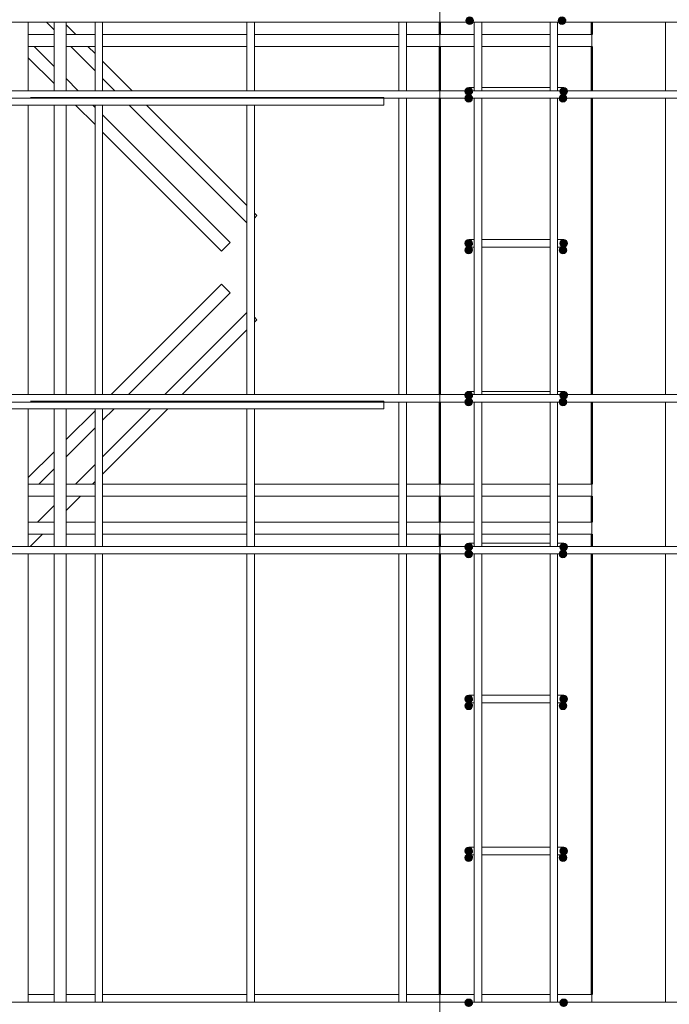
# Model space of a CAD drawing. Header units: millimetres. Extents: x -17543 to 38371, y 19974 to 27996.
# Tile 23 of 109: x -3885 to -3029, y 23555 to 24851. Entities that reach past the tile are written whole.
import ezdxf

# ---------------------------------------------------------------- set-up
doc = ezdxf.new("R2010")
doc.units = ezdxf.units.MM
doc.linetypes.add('ADSK_Линия сетки', pattern=[750, 600, -75, 0, -75])
for name, color, linetype, lineweight in [('A-____-____-DIMS', 211, 'Continuous', 9), ('A-____-____-DIMS-30', 211, 'Continuous', 9), ('A-WALL-____-MCUT', 113, 'Continuous', 50), ('S-GRID-____-OTLN', 1, 'Continuous', 9), ('S-RBAR-____-MCUT', 171, 'Continuous', 20), ('S-RBAR-____-OTLN', 171, 'Continuous', 100)]:
    doc.layers.add(name, color=color, linetype=linetype, lineweight=lineweight)
doc.styles.add('GOST Common_I_1', font='GOST Common Italic.ttf', dxfattribs={"width": 0.8, "height": 75})
doc.dimstyles.new('ADSK_Округление_5мм__Узкий_', dxfattribs={"dimscale": 304.8, "dimtxt": 0.247469, "dimasz": 0.177165, "dimexe": 0.147638, "dimexo": 0.000322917, "dimgap": 0.03937, "dimtad": 1, "dimdec": 0, "dimlfac": 304.8, "dimrnd": 5, "dimdsep": 46, "dimtxsty": 'GOST Common_I_1', "dimblk1": 'OBLIQUE', "dimblk2": 'OBLIQUE', "dimsah": 1, "dimcen": 0.09, "dimdle": 0.147638, "dimazin": 0, "dimtfac": 1, "dimtdec": 4, "dimtix": 1, "dimtmove": 0, "dimatfit": 3, "dimfxl": 1, "dimtvp": 1, "dimtfill": 1, "dimtolj": 1, "dimtzin": 0, "dimlwd": 20, "dimlwe": 20, "dimarcsym": 2})

# ---------------------------------------------------------------- blocks, each defined once
blk = doc.blocks.new('DIMBLOCK146-КЖ1_Р_ВЭ8_Армирование_2')
at = {"layer": 'A-____-____-DIMS-30', "lineweight": 20}
for p, q in [((-3931.4, 25209.2), (-3931.4, 25254.2)), ((-3131.4, 25209.2), (-3131.4, 25254.2)), ((-3976.4, 25209.2), (-3086.4, 25209.2)), ((-3931.4, 25209.2), (-3931.4, 24830)), ((-3131.4, 25209.2), (-3131.4, 24930))]:
    blk.add_line(p, q, dxfattribs=at)
at = {"layer": 'A-____-____-DIMS-30', "lineweight": 40}
for p, q in [((-3931.4, 25209.2), (-3904.4, 25236.2)), ((-3131.4, 25209.2), (-3104.4, 25236.2)), ((-3931.4, 25209.2), (-3958.4, 25182.2)), ((-3131.4, 25209.2), (-3158.4, 25182.2))]:
    blk.add_line(p, q, dxfattribs=at)
at = {"layer": 'A-____-____-DIMS-30', "color": 0, "lineweight": 20, "insert": (-3594.7, 25319.2), "char_height": 75, "width": 151.88, "attachment_point": 1, "line_spacing_factor": 1.022761, "style": 'GOST Common_I_1', "bg_fill": 3, "box_fill_scale": 1.25, "bg_fill_color": 256, "bg_fill_true_color": 13158600, "bg_fill_transparency": 0}
blk.add_mtext('800', dxfattribs=at)
blk = doc.blocks.new('_Oblique')
at = {"color": 0, "linetype": 'ByBlock', "lineweight": -2}
blk.add_line((-0.5, -0.5), (0.5, 0.5), dxfattribs=at)

msp = doc.modelspace()

# ---------------------------------------------------------------- hatches: boundary and pattern name
at = {"layer": 'S-RBAR-____-MCUT'}
h = msp.add_hatch(color=256, dxfattribs=at)
edge = h.paths.add_edge_path()
edge.add_arc((-3292.22, 24850.1721), 5, 0, 360)
for points in [[(-3295.1589, 24846.1271), (-3289.2811, 24846.1271), (-3287.4647, 24851.7172), (-3292.22, 24855.1721), (-3296.9753, 24851.7172)], [(-3173.5021, 24846.1271), (-3167.6242, 24846.1271), (-3165.8079, 24851.7172), (-3170.5632, 24855.1721), (-3175.3184, 24851.7172)], [(-3293.3916, 24752.0006), (-3288.6363, 24755.4555), (-3290.4527, 24761.0457), (-3296.3305, 24761.0457), (-3298.1469, 24755.4555)], [(-3296.3305, 24743.9555), (-3290.4527, 24743.9555), (-3288.6363, 24749.5457), (-3293.3916, 24753.0006), (-3298.1469, 24749.5457)], [(-3172.3305, 24743.9555), (-3166.4527, 24743.9555), (-3164.6363, 24749.5457), (-3169.3916, 24753.0006), (-3174.1469, 24749.5457)], [(-3168.3916, 24752.0006), (-3163.6363, 24755.4555), (-3165.4527, 24761.0457), (-3171.3305, 24761.0457), (-3173.1469, 24755.4555)], [(-3293.3916, 24552.0006), (-3288.6363, 24555.4555), (-3290.4527, 24561.0457), (-3296.3305, 24561.0457), (-3298.1469, 24555.4555)], [(-3168.3916, 24552.0006), (-3163.6363, 24555.4555), (-3165.4527, 24561.0457), (-3171.3305, 24561.0457), (-3173.1469, 24555.4555)], [(-3296.3305, 24543.9555), (-3290.4527, 24543.9555), (-3288.6363, 24549.5457), (-3293.3916, 24553.0006), (-3298.1469, 24549.5457)], [(-3172.3305, 24543.9555), (-3166.4527, 24543.9555), (-3164.6363, 24549.5457), (-3169.3916, 24553.0006), (-3174.1469, 24549.5457)], [(-3293.3916, 24352.0006), (-3288.6363, 24355.4555), (-3290.4527, 24361.0457), (-3296.3305, 24361.0457), (-3298.1469, 24355.4555)], [(-3168.3916, 24352.0006), (-3163.6363, 24355.4555), (-3165.4527, 24361.0457), (-3171.3305, 24361.0457), (-3173.1469, 24355.4555)], [(-3296.3305, 24343.9555), (-3290.4527, 24343.9555), (-3288.6363, 24349.5457), (-3293.3916, 24353.0006), (-3298.1469, 24349.5457)], [(-3172.3305, 24343.9555), (-3166.4527, 24343.9555), (-3164.6363, 24349.5457), (-3169.3916, 24353.0006), (-3174.1469, 24349.5457)], [(-3293.3916, 24152.0006), (-3288.6363, 24155.4555), (-3290.4527, 24161.0457), (-3296.3305, 24161.0457), (-3298.1469, 24155.4555)], [(-3296.3305, 24143.9555), (-3290.4527, 24143.9555), (-3288.6363, 24149.5457), (-3293.3916, 24153.0006), (-3298.1469, 24149.5457)], [(-3172.3305, 24143.9555), (-3166.4527, 24143.9555), (-3164.6363, 24149.5457), (-3169.3916, 24153.0006), (-3174.1469, 24149.5457)], [(-3168.3916, 24152.0006), (-3163.6363, 24155.4555), (-3165.4527, 24161.0457), (-3171.3305, 24161.0457), (-3173.1469, 24155.4555)], [(-3293.3916, 23952.0006), (-3288.6363, 23955.4555), (-3290.4527, 23961.0457), (-3296.3305, 23961.0457), (-3298.1469, 23955.4555)], [(-3168.3916, 23952.0006), (-3163.6363, 23955.4555), (-3165.4527, 23961.0457), (-3171.3305, 23961.0457), (-3173.1469, 23955.4555)], [(-3296.3305, 23943.9555), (-3290.4527, 23943.9555), (-3288.6363, 23949.5457), (-3293.3916, 23953.0006), (-3298.1469, 23949.5457)], [(-3172.3305, 23943.9555), (-3166.4527, 23943.9555), (-3164.6363, 23949.5457), (-3169.3916, 23953.0006), (-3174.1469, 23949.5457)], [(-3293.3916, 23752.0006), (-3288.6363, 23755.4555), (-3290.4527, 23761.0457), (-3296.3305, 23761.0457), (-3298.1469, 23755.4555)], [(-3296.3305, 23743.9555), (-3290.4527, 23743.9555), (-3288.6363, 23749.5457), (-3293.3916, 23753.0006), (-3298.1469, 23749.5457)], [(-3172.3305, 23743.9555), (-3166.4527, 23743.9555), (-3164.6363, 23749.5457), (-3169.3916, 23753.0006), (-3174.1469, 23749.5457)], [(-3168.3916, 23752.0006), (-3163.6363, 23755.4555), (-3165.4527, 23761.0457), (-3171.3305, 23761.0457), (-3173.1469, 23755.4555)], [(-3293.3916, 23552.0006), (-3288.6363, 23555.4555), (-3290.4527, 23561.0457), (-3296.3305, 23561.0457), (-3298.1469, 23555.4555)], [(-3168.3916, 23552.0006), (-3163.6363, 23555.4555), (-3165.4527, 23561.0457), (-3171.3305, 23561.0457), (-3173.1469, 23555.4555)]]:
    msp.add_hatch(color=256, dxfattribs=at).paths.add_polyline_path(points)
h = msp.add_hatch(color=256, dxfattribs=at)
edge = h.paths.add_edge_path()
edge.add_arc((-3170.5632, 24850.1721), 5, 0, 360)
h = msp.add_hatch(color=256, dxfattribs=at)
edge = h.paths.add_edge_path()
edge.add_arc((-3293.3916, 24757.0006), 5, 0, 360)
h = msp.add_hatch(color=256, dxfattribs=at)
edge = h.paths.add_edge_path()
edge.add_arc((-3168.3916, 24757.0006), 5, 0, 360)
h = msp.add_hatch(color=256, dxfattribs=at)
edge = h.paths.add_edge_path()
edge.add_arc((-3293.3916, 24748.0006), 5, 0, 360)
h = msp.add_hatch(color=256, dxfattribs=at)
edge = h.paths.add_edge_path()
edge.add_arc((-3169.3916, 24748.0006), 5, 0, 360)
h = msp.add_hatch(color=256, dxfattribs=at)
edge = h.paths.add_edge_path()
edge.add_arc((-3293.3916, 24557.0006), 5, 0, 360)
h = msp.add_hatch(color=256, dxfattribs=at)
edge = h.paths.add_edge_path()
edge.add_arc((-3168.3916, 24557.0006), 5, 0, 360)
h = msp.add_hatch(color=256, dxfattribs=at)
edge = h.paths.add_edge_path()
edge.add_arc((-3293.3916, 24548.0006), 5, 0, 360)
h = msp.add_hatch(color=256, dxfattribs=at)
edge = h.paths.add_edge_path()
edge.add_arc((-3169.3916, 24548.0006), 5, 0, 360)
h = msp.add_hatch(color=256, dxfattribs=at)
edge = h.paths.add_edge_path()
edge.add_arc((-3293.3916, 24357.0006), 5, 0, 360)
h = msp.add_hatch(color=256, dxfattribs=at)
edge = h.paths.add_edge_path()
edge.add_arc((-3168.3916, 24357.0006), 5, 0, 360)
h = msp.add_hatch(color=256, dxfattribs=at)
edge = h.paths.add_edge_path()
edge.add_arc((-3293.3916, 24348.0006), 5, 0, 360)
h = msp.add_hatch(color=256, dxfattribs=at)
edge = h.paths.add_edge_path()
edge.add_arc((-3169.3916, 24348.0006), 5, 0, 360)
h = msp.add_hatch(color=256, dxfattribs=at)
edge = h.paths.add_edge_path()
edge.add_arc((-3293.3916, 24157.0006), 5, 0, 360)
h = msp.add_hatch(color=256, dxfattribs=at)
edge = h.paths.add_edge_path()
edge.add_arc((-3293.3916, 24148.0006), 5, 0, 360)
h = msp.add_hatch(color=256, dxfattribs=at)
edge = h.paths.add_edge_path()
edge.add_arc((-3169.3916, 24148.0006), 5, 0, 360)
h = msp.add_hatch(color=256, dxfattribs=at)
edge = h.paths.add_edge_path()
edge.add_arc((-3168.3916, 24157.0006), 5, 0, 360)
h = msp.add_hatch(color=256, dxfattribs=at)
edge = h.paths.add_edge_path()
edge.add_arc((-3293.3916, 23957.0006), 5, 0, 360)
h = msp.add_hatch(color=256, dxfattribs=at)
edge = h.paths.add_edge_path()
edge.add_arc((-3168.3916, 23957.0006), 5, 0, 360)
h = msp.add_hatch(color=256, dxfattribs=at)
edge = h.paths.add_edge_path()
edge.add_arc((-3293.3916, 23948.0006), 5, 0, 360)
h = msp.add_hatch(color=256, dxfattribs=at)
edge = h.paths.add_edge_path()
edge.add_arc((-3169.3916, 23948.0006), 5, 0, 360)
h = msp.add_hatch(color=256, dxfattribs=at)
edge = h.paths.add_edge_path()
edge.add_arc((-3293.3916, 23757.0006), 5, 0, 360)
h = msp.add_hatch(color=256, dxfattribs=at)
edge = h.paths.add_edge_path()
edge.add_arc((-3293.3916, 23748.0006), 5, 0, 360)
h = msp.add_hatch(color=256, dxfattribs=at)
edge = h.paths.add_edge_path()
edge.add_arc((-3169.3916, 23748.0006), 5, 0, 360)
h = msp.add_hatch(color=256, dxfattribs=at)
edge = h.paths.add_edge_path()
edge.add_arc((-3168.3916, 23757.0006), 5, 0, 360)
h = msp.add_hatch(color=256, dxfattribs=at)
edge = h.paths.add_edge_path()
edge.add_arc((-3293.3916, 23557.0006), 5, 0, 360)
h = msp.add_hatch(color=256, dxfattribs=at)
edge = h.paths.add_edge_path()
edge.add_arc((-3168.3916, 23557.0006), 5, 0, 360)

# ---------------------------------------------------------------- linework, layer by layer
at = {"layer": 'A-WALL-____-MCUT'}
for p, q in [((-3331.3916, 24848.0006), (-3331.3916, 24832.0006)), ((-3131.3916, 24832.0006), (-3131.3916, 24848.0006)), ((-3331.3916, 24816.0006), (-3331.3916, 24758.0006)), ((-3131.3916, 24758.0006), (-3131.3916, 24816.0006)), ((-3331.3916, 24748.0006), (-3331.3916, 24358.0006)), ((-3131.3916, 24358.0006), (-3131.3916, 24748.0006)), ((-3331.3916, 24348.0006), (-3331.3916, 24240.0006)), ((-3131.3916, 24240.0006), (-3131.3916, 24348.0006)), ((-3331.3916, 24224.0006), (-3331.3916, 24190.0006)), ((-3131.3916, 24190.0006), (-3131.3916, 24224.0006)), ((-3331.3916, 24174.0006), (-3331.3916, 24158.0006)), ((-3131.3916, 24158.0006), (-3131.3916, 24174.0006)), ((-3331.3916, 24148.0006), (-3331.3916, 23568.0006)), ((-3131.3916, 23568.0006), (-3131.3916, 24148.0006))]:
    msp.add_line(p, q, dxfattribs=at)
at = {"layer": 'S-GRID-____-OTLN', "linetype": 'ADSK_Линия сетки'}
msp.add_line((-3331.3916, 20788.2456), (-3331.3916, 26800), dxfattribs=at)
at = {"layer": 'S-RBAR-____-MCUT'}
for p, q in [((-3296.9753, 24851.7172), (-3295.1589, 24846.1271)), ((-3295.1589, 24846.1271), (-3289.2811, 24846.1271)), ((-3289.2811, 24846.1271), (-3287.4647, 24851.7172)), ((-3175.3184, 24851.7172), (-3173.5021, 24846.1271)), ((-3173.5021, 24846.1271), (-3167.6242, 24846.1271)), ((-3167.6242, 24846.1271), (-3165.8079, 24851.7172)), ((-3296.3305, 24761.0457), (-3298.1469, 24755.4555)), ((-3298.1469, 24755.4555), (-3293.3916, 24752.0006)), ((-3293.3916, 24753.0006), (-3298.1469, 24749.5457)), ((-3298.1469, 24749.5457), (-3296.3305, 24743.9555)), ((-3290.4527, 24761.0457), (-3296.3305, 24761.0457)), ((-3293.3916, 24752.0006), (-3288.6363, 24755.4555)), ((-3288.6363, 24749.5457), (-3293.3916, 24753.0006)), ((-3288.6363, 24755.4555), (-3290.4527, 24761.0457)), ((-3290.4527, 24743.9555), (-3288.6363, 24749.5457)), ((-3169.3916, 24753.0006), (-3174.1469, 24749.5457)), ((-3174.1469, 24749.5457), (-3172.3305, 24743.9555)), ((-3171.3305, 24761.0457), (-3173.1469, 24755.4555)), ((-3173.1469, 24755.4555), (-3168.3916, 24752.0006)), ((-3165.4527, 24761.0457), (-3171.3305, 24761.0457)), ((-3164.6363, 24749.5457), (-3169.3916, 24753.0006)), ((-3168.3916, 24752.0006), (-3163.6363, 24755.4555)), ((-3166.4527, 24743.9555), (-3164.6363, 24749.5457)), ((-3163.6363, 24755.4555), (-3165.4527, 24761.0457)), ((-3296.3305, 24743.9555), (-3290.4527, 24743.9555)), ((-3172.3305, 24743.9555), (-3166.4527, 24743.9555)), ((-3296.3305, 24561.0457), (-3298.1469, 24555.4555)), ((-3298.1469, 24555.4555), (-3293.3916, 24552.0006)), ((-3290.4527, 24561.0457), (-3296.3305, 24561.0457)), ((-3293.3916, 24552.0006), (-3288.6363, 24555.4555)), ((-3288.6363, 24555.4555), (-3290.4527, 24561.0457)), ((-3171.3305, 24561.0457), (-3173.1469, 24555.4555)), ((-3173.1469, 24555.4555), (-3168.3916, 24552.0006)), ((-3165.4527, 24561.0457), (-3171.3305, 24561.0457)), ((-3168.3916, 24552.0006), (-3163.6363, 24555.4555)), ((-3163.6363, 24555.4555), (-3165.4527, 24561.0457)), ((-3293.3916, 24553.0006), (-3298.1469, 24549.5457)), ((-3298.1469, 24549.5457), (-3296.3305, 24543.9555)), ((-3296.3305, 24543.9555), (-3290.4527, 24543.9555)), ((-3288.6363, 24549.5457), (-3293.3916, 24553.0006)), ((-3290.4527, 24543.9555), (-3288.6363, 24549.5457)), ((-3169.3916, 24553.0006), (-3174.1469, 24549.5457)), ((-3174.1469, 24549.5457), (-3172.3305, 24543.9555)), ((-3172.3305, 24543.9555), (-3166.4527, 24543.9555)), ((-3164.6363, 24549.5457), (-3169.3916, 24553.0006)), ((-3166.4527, 24543.9555), (-3164.6363, 24549.5457)), ((-3296.3305, 24361.0457), (-3298.1469, 24355.4555)), ((-3290.4527, 24361.0457), (-3296.3305, 24361.0457)), ((-3288.6363, 24355.4555), (-3290.4527, 24361.0457)), ((-3171.3305, 24361.0457), (-3173.1469, 24355.4555)), ((-3165.4527, 24361.0457), (-3171.3305, 24361.0457)), ((-3163.6363, 24355.4555), (-3165.4527, 24361.0457)), ((-3298.1469, 24355.4555), (-3293.3916, 24352.0006)), ((-3293.3916, 24353.0006), (-3298.1469, 24349.5457)), ((-3298.1469, 24349.5457), (-3296.3305, 24343.9555)), ((-3293.3916, 24352.0006), (-3288.6363, 24355.4555)), ((-3288.6363, 24349.5457), (-3293.3916, 24353.0006)), ((-3290.4527, 24343.9555), (-3288.6363, 24349.5457)), ((-3169.3916, 24353.0006), (-3174.1469, 24349.5457)), ((-3174.1469, 24349.5457), (-3172.3305, 24343.9555)), ((-3173.1469, 24355.4555), (-3168.3916, 24352.0006)), ((-3164.6363, 24349.5457), (-3169.3916, 24353.0006)), ((-3168.3916, 24352.0006), (-3163.6363, 24355.4555)), ((-3166.4527, 24343.9555), (-3164.6363, 24349.5457)), ((-3296.3305, 24343.9555), (-3290.4527, 24343.9555)), ((-3172.3305, 24343.9555), (-3166.4527, 24343.9555)), ((-3296.3305, 24161.0457), (-3298.1469, 24155.4555)), ((-3298.1469, 24155.4555), (-3293.3916, 24152.0006)), ((-3293.3916, 24153.0006), (-3298.1469, 24149.5457)), ((-3290.4527, 24161.0457), (-3296.3305, 24161.0457)), ((-3293.3916, 24152.0006), (-3288.6363, 24155.4555)), ((-3288.6363, 24149.5457), (-3293.3916, 24153.0006)), ((-3288.6363, 24155.4555), (-3290.4527, 24161.0457)), ((-3169.3916, 24153.0006), (-3174.1469, 24149.5457)), ((-3171.3305, 24161.0457), (-3173.1469, 24155.4555)), ((-3173.1469, 24155.4555), (-3168.3916, 24152.0006)), ((-3165.4527, 24161.0457), (-3171.3305, 24161.0457)), ((-3164.6363, 24149.5457), (-3169.3916, 24153.0006)), ((-3168.3916, 24152.0006), (-3163.6363, 24155.4555)), ((-3163.6363, 24155.4555), (-3165.4527, 24161.0457)), ((-3298.1469, 24149.5457), (-3296.3305, 24143.9555)), ((-3296.3305, 24143.9555), (-3290.4527, 24143.9555)), ((-3290.4527, 24143.9555), (-3288.6363, 24149.5457)), ((-3174.1469, 24149.5457), (-3172.3305, 24143.9555)), ((-3172.3305, 24143.9555), (-3166.4527, 24143.9555)), ((-3166.4527, 24143.9555), (-3164.6363, 24149.5457)), ((-3296.3305, 23961.0457), (-3298.1469, 23955.4555)), ((-3290.4527, 23961.0457), (-3296.3305, 23961.0457)), ((-3288.6363, 23955.4555), (-3290.4527, 23961.0457)), ((-3171.3305, 23961.0457), (-3173.1469, 23955.4555)), ((-3165.4527, 23961.0457), (-3171.3305, 23961.0457)), ((-3163.6363, 23955.4555), (-3165.4527, 23961.0457)), ((-3298.1469, 23955.4555), (-3293.3916, 23952.0006)), ((-3293.3916, 23953.0006), (-3298.1469, 23949.5457)), ((-3298.1469, 23949.5457), (-3296.3305, 23943.9555)), ((-3293.3916, 23952.0006), (-3288.6363, 23955.4555)), ((-3288.6363, 23949.5457), (-3293.3916, 23953.0006)), ((-3290.4527, 23943.9555), (-3288.6363, 23949.5457)), ((-3169.3916, 23953.0006), (-3174.1469, 23949.5457)), ((-3174.1469, 23949.5457), (-3172.3305, 23943.9555)), ((-3173.1469, 23955.4555), (-3168.3916, 23952.0006)), ((-3164.6363, 23949.5457), (-3169.3916, 23953.0006)), ((-3168.3916, 23952.0006), (-3163.6363, 23955.4555)), ((-3166.4527, 23943.9555), (-3164.6363, 23949.5457)), ((-3296.3305, 23943.9555), (-3290.4527, 23943.9555)), ((-3172.3305, 23943.9555), (-3166.4527, 23943.9555)), ((-3296.3305, 23761.0457), (-3298.1469, 23755.4555)), ((-3298.1469, 23755.4555), (-3293.3916, 23752.0006)), ((-3293.3916, 23753.0006), (-3298.1469, 23749.5457)), ((-3290.4527, 23761.0457), (-3296.3305, 23761.0457)), ((-3293.3916, 23752.0006), (-3288.6363, 23755.4555)), ((-3288.6363, 23749.5457), (-3293.3916, 23753.0006)), ((-3288.6363, 23755.4555), (-3290.4527, 23761.0457)), ((-3169.3916, 23753.0006), (-3174.1469, 23749.5457)), ((-3171.3305, 23761.0457), (-3173.1469, 23755.4555)), ((-3173.1469, 23755.4555), (-3168.3916, 23752.0006)), ((-3165.4527, 23761.0457), (-3171.3305, 23761.0457)), ((-3164.6363, 23749.5457), (-3169.3916, 23753.0006)), ((-3168.3916, 23752.0006), (-3163.6363, 23755.4555)), ((-3163.6363, 23755.4555), (-3165.4527, 23761.0457)), ((-3298.1469, 23749.5457), (-3296.3305, 23743.9555)), ((-3296.3305, 23743.9555), (-3290.4527, 23743.9555)), ((-3290.4527, 23743.9555), (-3288.6363, 23749.5457)), ((-3174.1469, 23749.5457), (-3172.3305, 23743.9555)), ((-3172.3305, 23743.9555), (-3166.4527, 23743.9555)), ((-3166.4527, 23743.9555), (-3164.6363, 23749.5457)), ((-3296.3305, 23561.0457), (-3298.1469, 23555.4555)), ((-3290.4527, 23561.0457), (-3296.3305, 23561.0457)), ((-3288.6363, 23555.4555), (-3290.4527, 23561.0457)), ((-3171.3305, 23561.0457), (-3173.1469, 23555.4555)), ((-3165.4527, 23561.0457), (-3171.3305, 23561.0457)), ((-3163.6363, 23555.4555), (-3165.4527, 23561.0457)), ((-3298.1469, 23555.4555), (-3293.3916, 23552.0006)), ((-3293.3916, 23552.0006), (-3288.6363, 23555.4555)), ((-3173.1469, 23555.4555), (-3168.3916, 23552.0006)), ((-3168.3916, 23552.0006), (-3163.6363, 23555.4555))]:
    msp.add_line(p, q, dxfattribs=at)
for centre in [(-3292.22, 24850.1721), (-3170.5632, 24850.1721), (-3293.3916, 24757.0006), (-3168.3916, 24757.0006), (-3293.3916, 24748.0006), (-3169.3916, 24748.0006), (-3293.3916, 24557.0006), (-3168.3916, 24557.0006), (-3293.3916, 24548.0006), (-3169.3916, 24548.0006), (-3293.3916, 24357.0006), (-3168.3916, 24357.0006), (-3293.3916, 24348.0006), (-3169.3916, 24348.0006), (-3293.3916, 24157.0006), (-3293.3916, 24148.0006), (-3169.3916, 24148.0006), (-3168.3916, 24157.0006), (-3293.3916, 23957.0006), (-3168.3916, 23957.0006), (-3293.3916, 23948.0006), (-3169.3916, 23948.0006), (-3293.3916, 23757.0006), (-3293.3916, 23748.0006), (-3169.3916, 23748.0006), (-3168.3916, 23757.0006), (-3293.3916, 23557.0006), (-3168.3916, 23557.0006)]:
    msp.add_circle(centre, 5, dxfattribs=at)
at = {"layer": 'S-RBAR-____-OTLN', "lineweight": 20}
for p, q in [((1193.6087, 24848.0006), (-6106.3913, 24848.0006)), ((-3873.3913, 24758.0006), (-3873.3913, 24848.0006)), ((-3849.2836, 24848.0006), (-3839.3913, 24838.1083)), ((-3839.3913, 24758.0006), (-3839.3913, 24848.0006)), ((-3823.3913, 24758.0006), (-3823.3913, 24848.0006)), ((-3823.3913, 24844.7357), (-3810.6562, 24832.0006)), ((-3785.3913, 24758.0006), (-3785.3913, 24848.0006)), ((-3775.3913, 24758.0006), (-3775.3913, 24848.0006)), ((-3585.3913, 24758.0006), (-3585.3913, 24848.0006)), ((-3575.3913, 24758.0006), (-3575.3913, 24848.0006)), ((-3385.3913, 24758.0006), (-3385.3913, 24848.0006)), ((-3375.3913, 24758.0006), (-3375.3913, 24848.0006)), ((-3286.3913, 24758.0006), (-3286.3913, 24848.0006)), ((-3276.3913, 24758.0006), (-3276.3913, 24848.0006)), ((-3186.3913, 24758.0006), (-3186.3913, 24848.0006)), ((-3176.3913, 24758.0006), (-3176.3913, 24848.0006)), ((-3034.3913, 24758.0006), (-3034.3913, 24848.0006)), ((-3839.3913, 24832.0006), (-3873.3913, 24832.0006)), ((-3785.3913, 24832.0006), (-3823.3913, 24832.0006)), ((-3585.3913, 24832.0006), (-3775.3913, 24832.0006)), ((-3385.3913, 24832.0006), (-3575.3913, 24832.0006)), ((-3286.3913, 24832.0006), (-3375.3913, 24832.0006)), ((-3186.3913, 24832.0006), (-3276.3913, 24832.0006)), ((-3131.3913, 24832.0006), (-3176.3913, 24832.0006)), ((-3131.3913, 24832.0006), (-3131.3913, 24816.0006)), ((-3839.3913, 24816.0006), (-3873.3913, 24816.0006)), ((-3865.3669, 24816.0006), (-3839.3913, 24790.025)), ((-3785.3913, 24816.0006), (-3823.3913, 24816.0006)), ((-3817.2836, 24816.0006), (-3785.3913, 24784.1083)), ((-3794.6562, 24816.0006), (-3785.3913, 24806.7357)), ((-3585.3913, 24816.0006), (-3775.3913, 24816.0006)), ((-3385.3913, 24816.0006), (-3575.3913, 24816.0006)), ((-3286.3913, 24816.0006), (-3375.3913, 24816.0006)), ((-3186.3913, 24816.0006), (-3276.3913, 24816.0006)), ((-3131.3913, 24816.0006), (-3176.3913, 24816.0006)), ((-3873.3913, 24801.3976), (-3839.3913, 24767.3976)), ((-3775.3913, 24796.7357), (-3736.6562, 24758.0006)), ((-3823.3913, 24774.025), (-3807.3669, 24758.0006)), ((-3775.3913, 24774.1083), (-3759.2836, 24758.0006)), ((-3293.3916, 24762.0006), (-3286.5805, 24762.0006)), ((-3276.4735, 24762.0006), (-3263.3916, 24762.0006)), ((-3263.3916, 24762.0006), (-3198.3916, 24762.0006)), ((-3198.3916, 24762.0006), (-3186.2942, 24762.0006)), ((-3176.2816, 24762.0006), (-3168.3916, 24762.0006)), ((-846.3913, 24758.0006), (-3911.3913, 24758.0006)), ((-846.3913, 24748.0006), (-3911.3913, 24748.0006)), ((-3900.3913, 24739.0006), (-3870.3913, 24739.0006)), ((-3873.3913, 24358.0006), (-3873.3913, 24739.0006)), ((-3405.3913, 24749.0006), (-3870.3913, 24749.0006)), ((-3405.3913, 24739.0006), (-3870.3913, 24739.0006)), ((-3839.3913, 24358.0006), (-3839.3913, 24739.0006)), ((-3823.3913, 24358.0006), (-3823.3913, 24739.0006)), ((-3810.9943, 24739.0006), (-3785.3913, 24713.3976)), ((-3788.3669, 24739.0006), (-3785.3913, 24736.025)), ((-3785.3913, 24358.0006), (-3785.3913, 24739.0006)), ((-3775.3913, 24358.0006), (-3775.3913, 24739.0006)), ((-3740.2836, 24739.0006), (-3585.3913, 24584.1083)), ((-3717.6562, 24739.0006), (-3585.3913, 24606.7357)), ((-3585.3913, 24358.0006), (-3585.3913, 24739.0006)), ((-3575.3913, 24358.0006), (-3575.3913, 24739.0006)), ((-3405.3913, 24749.0006), (-3405.3913, 24739.0006)), ((-3385.3913, 24358.0006), (-3385.3913, 24748.0006)), ((-3375.3913, 24358.0006), (-3375.3913, 24748.0006)), ((-3286.3913, 24358.0006), (-3286.3913, 24748.0006)), ((-3276.3913, 24358.0006), (-3276.3913, 24748.0006)), ((-3186.3913, 24358.0006), (-3186.3913, 24748.0006)), ((-3176.3913, 24358.0006), (-3176.3913, 24748.0006)), ((-3034.3913, 24358.0006), (-3034.3913, 24748.0006)), ((-3775.3913, 24726.025), (-3607.5364, 24558.1701)), ((-3775.3913, 24703.3976), (-3618.8501, 24546.8564)), ((-3575.3913, 24596.7357), (-3572.181, 24593.5254)), ((-3575.3913, 24590.3152), (-3572.181, 24593.5254)), ((-3618.8501, 24546.8564), (-3607.5364, 24558.1701)), ((-3293.3916, 24562.0006), (-3286.5805, 24562.0006)), ((-3276.4735, 24562.0006), (-3263.3916, 24562.0006)), ((-3263.3916, 24562.0006), (-3198.3916, 24562.0006)), ((-3198.3916, 24562.0006), (-3186.2942, 24562.0006)), ((-3176.2816, 24562.0006), (-3168.3916, 24562.0006)), ((-3293.3916, 24552.0006), (-3286.5805, 24552.0006)), ((-3276.4735, 24552.0006), (-3263.3916, 24552.0006)), ((-3263.3916, 24552.0006), (-3198.3916, 24552.0006)), ((-3198.3916, 24552.0006), (-3186.2942, 24552.0006)), ((-3176.2816, 24552.0006), (-3168.3916, 24552.0006)), ((-3618.8501, 24503.1448), (-3763.9943, 24358.0006)), ((-3618.8501, 24503.1448), (-3607.5364, 24491.8311)), ((-3607.5364, 24491.8311), (-3741.3669, 24358.0006)), ((-3585.3913, 24465.893), (-3693.2836, 24358.0006)), ((-3575.3913, 24459.686), (-3572.181, 24456.4758)), ((-3572.181, 24456.4758), (-3575.3913, 24453.2656)), ((-3585.3913, 24443.2656), (-3670.6562, 24358.0006)), ((-3293.3916, 24362.0006), (-3286.5805, 24362.0006)), ((-3276.4735, 24362.0006), (-3263.3916, 24362.0006)), ((-3263.3916, 24362.0006), (-3198.3916, 24362.0006)), ((-3198.3916, 24362.0006), (-3186.2942, 24362.0006)), ((-3176.2816, 24362.0006), (-3168.3916, 24362.0006)), ((-846.3913, 24358.0006), (-3911.3913, 24358.0006)), ((-846.3913, 24348.0006), (-3911.3913, 24348.0006)), ((-3405.3913, 24349.0006), (-3870.3913, 24349.0006)), ((-3405.3913, 24349.0006), (-3405.3913, 24339.0006)), ((-3385.3913, 24158.0006), (-3385.3913, 24348.0006)), ((-3375.3913, 24158.0006), (-3375.3913, 24348.0006)), ((-3286.3913, 24158.0006), (-3286.3913, 24348.0006)), ((-3276.3913, 24158.0006), (-3276.3913, 24348.0006)), ((-3186.3913, 24158.0006), (-3186.3913, 24348.0006)), ((-3176.3913, 24158.0006), (-3176.3913, 24348.0006)), ((-3034.3913, 24158.0006), (-3034.3913, 24348.0006)), ((-3900.3913, 24339.0006), (-3870.3913, 24339.0006)), ((-3873.3913, 24158.0006), (-3873.3913, 24339.0006)), ((-3405.3913, 24339.0006), (-3870.3913, 24339.0006)), ((-3839.3913, 24158.0006), (-3839.3913, 24339.0006)), ((-3823.3913, 24158.0006), (-3823.3913, 24339.0006)), ((-3785.3913, 24336.6036), (-3823.3913, 24298.6036)), ((-3785.3913, 24158.0006), (-3785.3913, 24339.0006)), ((-3775.3913, 24158.0006), (-3775.3913, 24339.0006)), ((-3712.2836, 24339.0006), (-3775.3913, 24275.893)), ((-3689.6562, 24339.0006), (-3775.3913, 24253.2656)), ((-3760.3669, 24339.0006), (-3775.3913, 24323.9762)), ((-3585.3913, 24158.0006), (-3585.3913, 24339.0006)), ((-3575.3913, 24158.0006), (-3575.3913, 24339.0006)), ((-3785.3913, 24313.9762), (-3823.3913, 24275.9762)), ((-3839.3913, 24282.6036), (-3873.3913, 24248.6036)), ((-3839.3913, 24259.9762), (-3859.3669, 24240.0006)), ((-3785.3913, 24265.893), (-3811.2836, 24240.0006)), ((-3839.3913, 24240.0006), (-3873.3913, 24240.0006)), ((-3785.3913, 24240.0006), (-3823.3913, 24240.0006)), ((-3785.3913, 24243.2656), (-3788.6562, 24240.0006)), ((-3585.3913, 24240.0006), (-3775.3913, 24240.0006)), ((-3385.3913, 24240.0006), (-3575.3913, 24240.0006)), ((-3286.3913, 24240.0006), (-3375.3913, 24240.0006)), ((-3186.3913, 24240.0006), (-3276.3913, 24240.0006)), ((-3131.3913, 24240.0006), (-3176.3913, 24240.0006)), ((-3131.3913, 24240.0006), (-3131.3913, 24224.0006)), ((-3839.3913, 24224.0006), (-3873.3913, 24224.0006)), ((-3804.6562, 24224.0006), (-3823.3913, 24205.2656)), ((-3785.3913, 24224.0006), (-3823.3913, 24224.0006)), ((-3585.3913, 24224.0006), (-3775.3913, 24224.0006)), ((-3385.3913, 24224.0006), (-3575.3913, 24224.0006)), ((-3286.3913, 24224.0006), (-3375.3913, 24224.0006)), ((-3186.3913, 24224.0006), (-3276.3913, 24224.0006)), ((-3131.3913, 24224.0006), (-3176.3913, 24224.0006)), ((-3839.3913, 24211.893), (-3861.2836, 24190.0006)), ((-3839.3913, 24190.0006), (-3873.3913, 24190.0006)), ((-3785.3913, 24190.0006), (-3823.3913, 24190.0006)), ((-3585.3913, 24190.0006), (-3775.3913, 24190.0006)), ((-3385.3913, 24190.0006), (-3575.3913, 24190.0006)), ((-3286.3913, 24190.0006), (-3375.3913, 24190.0006)), ((-3186.3913, 24190.0006), (-3276.3913, 24190.0006)), ((-3131.3913, 24190.0006), (-3176.3913, 24190.0006)), ((-3131.3913, 24190.0006), (-3131.3913, 24174.0006)), ((-3839.3913, 24174.0006), (-3873.3913, 24174.0006)), ((-3854.6562, 24174.0006), (-3870.6562, 24158.0006)), ((-3785.3913, 24174.0006), (-3823.3913, 24174.0006)), ((-3585.3913, 24174.0006), (-3775.3913, 24174.0006)), ((-3385.3913, 24174.0006), (-3575.3913, 24174.0006)), ((-3286.3913, 24174.0006), (-3375.3913, 24174.0006)), ((-3186.3913, 24174.0006), (-3276.3913, 24174.0006)), ((-3131.3913, 24174.0006), (-3176.3913, 24174.0006)), ((-6106.3913, 24158.0006), (-846.3913, 24158.0006)), ((-3293.3916, 24162.0006), (-3286.5805, 24162.0006)), ((-3276.4735, 24162.0006), (-3263.3916, 24162.0006)), ((-3263.3916, 24162.0006), (-3198.3916, 24162.0006)), ((-3198.3916, 24162.0006), (-3186.2942, 24162.0006)), ((-3176.2816, 24162.0006), (-3168.3916, 24162.0006)), ((-6106.3913, 24148.0006), (-846.3913, 24148.0006)), ((-3873.3913, 23558.0006), (-3873.3913, 24148.0006)), ((-3839.3913, 23558.0006), (-3839.3913, 24148.0006)), ((-3823.3913, 23558.0006), (-3823.3913, 24148.0006)), ((-3785.3913, 23558.0006), (-3785.3913, 24148.0006)), ((-3775.3913, 23558.0006), (-3775.3913, 24148.0006)), ((-3585.3913, 23558.0006), (-3585.3913, 24148.0006)), ((-3575.3913, 23558.0006), (-3575.3913, 24148.0006)), ((-3385.3913, 23558.0006), (-3385.3913, 24148.0006)), ((-3375.3913, 23558.0006), (-3375.3913, 24148.0006)), ((-3286.3913, 23558.0006), (-3286.3913, 24148.0006)), ((-3276.3913, 23558.0006), (-3276.3913, 24148.0006)), ((-3186.3913, 23558.0006), (-3186.3913, 24148.0006)), ((-3176.3913, 23558.0006), (-3176.3913, 24148.0006)), ((-3034.3913, 23558.0006), (-3034.3913, 24148.0006)), ((-3293.3916, 23962.0006), (-3286.5805, 23962.0006)), ((-3276.4735, 23962.0006), (-3263.3916, 23962.0006)), ((-3263.3916, 23962.0006), (-3198.3916, 23962.0006)), ((-3198.3916, 23962.0006), (-3186.2942, 23962.0006)), ((-3176.2816, 23962.0006), (-3168.3916, 23962.0006)), ((-3293.3916, 23952.0006), (-3286.5805, 23952.0006)), ((-3276.4735, 23952.0006), (-3263.3916, 23952.0006)), ((-3263.3916, 23952.0006), (-3198.3916, 23952.0006)), ((-3198.3916, 23952.0006), (-3186.2942, 23952.0006)), ((-3176.2816, 23952.0006), (-3168.3916, 23952.0006)), ((-3293.3916, 23762.0006), (-3286.5805, 23762.0006)), ((-3293.3916, 23752.0006), (-3286.5805, 23752.0006)), ((-3276.4735, 23762.0006), (-3263.3916, 23762.0006)), ((-3276.4735, 23752.0006), (-3263.3916, 23752.0006)), ((-3263.3916, 23762.0006), (-3198.3916, 23762.0006)), ((-3263.3916, 23752.0006), (-3198.3916, 23752.0006)), ((-3198.3916, 23762.0006), (-3186.2942, 23762.0006)), ((-3198.3916, 23752.0006), (-3186.2942, 23752.0006)), ((-3176.2816, 23762.0006), (-3168.3916, 23762.0006)), ((-3176.2816, 23752.0006), (-3168.3916, 23752.0006)), ((-6106.3913, 23558.0006), (-846.3913, 23558.0006)), ((-3839.3913, 23568.0006), (-3873.3913, 23568.0006)), ((-3785.3913, 23568.0006), (-3823.3913, 23568.0006)), ((-3585.3913, 23568.0006), (-3775.3913, 23568.0006)), ((-3385.3913, 23568.0006), (-3575.3913, 23568.0006)), ((-3286.3913, 23568.0006), (-3375.3913, 23568.0006)), ((-3186.3913, 23568.0006), (-3276.3913, 23568.0006)), ((-3131.3913, 23568.0006), (-3176.3913, 23568.0006)), ((-3131.3913, 23568.0006), (-3131.3913, 23558.0006))]:
    msp.add_line(p, q, dxfattribs=at)
for centre, start, end in [((-3293.3916, 24757.0006), 90, 165), ((-3168.3916, 24757.0006), 15, 90), ((-3293.3916, 24557.0006), 90, 270), ((-3168.3916, 24557.0006), 270, 90), ((-3293.3916, 24357.0006), 90, 165), ((-3168.3916, 24357.0006), 15, 90), ((-3293.3916, 24157.0006), 90, 165), ((-3168.3916, 24157.0006), 15, 90), ((-3293.3916, 23957.0006), 90, 270), ((-3168.3916, 23957.0006), 270, 90), ((-3293.3916, 23757.0006), 90, 270), ((-3168.3916, 23757.0006), 270, 90)]:
    msp.add_arc(centre, 5, start, end, dxfattribs=at)

# ---------------------------------------------------------------- next in the draw order: dimensions: what is measured, and where the dimension line sits
at = {"layer": 'A-____-____-DIMS', "lineweight": 20}
dim = msp.add_linear_dim(base=(-3131.3916, 25209.2071), p1=(-3931.3916, 24800), p2=(-3131.3916, 24900), dimstyle='ADSK_Округление_5мм__Узкий_', override={"dimpost": '<>', "dimfxl": 806.225775}, dxfattribs=at)
dim.commit()
dim.dimension.update_dxf_attribs({"geometry": 'DIMBLOCK146-КЖ1_Р_ВЭ8_Армирование_2', "text_midpoint": (-3531.3916, 25258.7071)})

doc.saveas('drawing.dxf')
